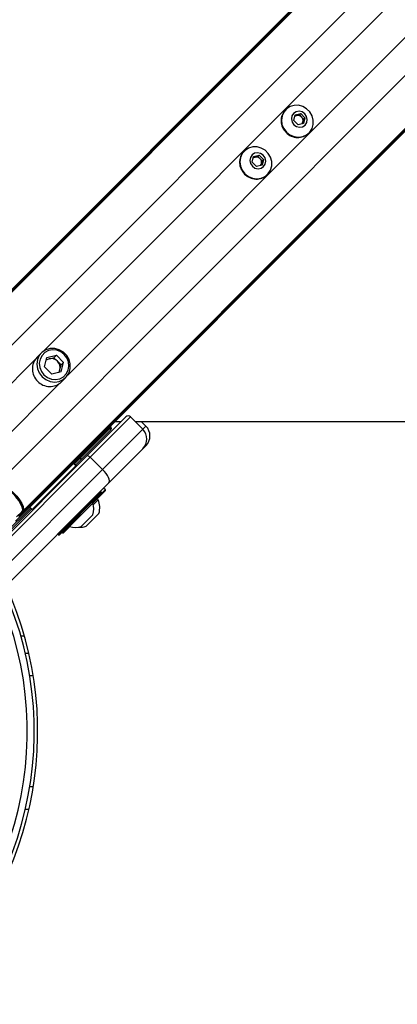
# Model space of a CAD drawing. Header units: millimetres. Extents: x 36407 to 443956, y 20230 to 409263.
# Tile 42 of 79: x 95515 to 100964, y 239024 to 253217. Entities that reach past the tile are written whole.
import ezdxf

# ---------------------------------------------------------------- set-up
doc = ezdxf.new("R2010")
doc.units = ezdxf.units.MM
doc.header["$LTSCALE"] = 50
doc.layers.add('COMPONENT_GEOMETRY', color=7, linetype='Continuous')
doc.styles.add('SLDTEXTSTYLE0', font='TXT', dxfattribs={"width": 0.75})
doc.dimstyles.new('SLDDIMSTYLE0', dxfattribs={"dimtxt": 2500, "dimasz": 165.1, "dimexe": 0, "dimexo": 0.0625, "dimgap": 625, "dimtad": 0, "dimtih": 1, "dimtoh": 1, "dimdec": 0, "dimrnd": 1e-09, "dimzin": 12, "dimdsep": 46, "dimtxsty": 'SLDTEXTSTYLE0', "dimsah": 1, "dimcen": 0.09, "dimadec": 0, "dimazin": 3, "dimtfac": 1, "dimtdec": 0, "dimtofl": 0, "dimtmove": 0, "dimatfit": 3, "dimfxl": 1, "dimfrac": 2, "dimtolj": 1, "dimtzin": 12, "dimarcsym": 0})
doc.dimstyles.new('SLDDIMSTYLE2', dxfattribs={"dimtxt": 2500, "dimasz": 165.1, "dimexe": 0, "dimexo": 0.0625, "dimgap": 625, "dimtad": 0, "dimtih": 1, "dimtoh": 1, "dimdec": 1, "dimrnd": 1e-09, "dimzin": 12, "dimdsep": 46, "dimtxsty": 'SLDTEXTSTYLE0', "dimsah": 1, "dimcen": 0.09, "dimadec": 0, "dimazin": 3, "dimtfac": 1, "dimtdec": 1, "dimtofl": 0, "dimtmove": 0, "dimatfit": 3, "dimfxl": 1, "dimfrac": 2, "dimtolj": 1, "dimtzin": 12, "dimarcsym": 0})

# ---------------------------------------------------------------- blocks, each defined once
blk = doc.blocks.new('_D_2')
at = {"layer": 'COMPONENT_GEOMETRY', "color": 7}
for p, q in [((240160, 319828), (240160, 200580)), ((68025, 220334), (68025, 200580)), ((149091, 204340), (148329, 204340)), ((148329, 204340), (148329, 200371)), ((159094, 204340), (159856, 204340)), ((159856, 204340), (159856, 200371)), ((68025, 200739), (147060, 200739)), ((240160, 200739), (161125, 200739)), ((148329, 200371), (149091, 200371)), ((159856, 200371), (159094, 200371))]:
    blk.add_line(p, q, dxfattribs=at)
for points in [[(68025, 200739), (68190, 200714), (68190, 200765)], [(240160, 200739), (239995, 200765), (239995, 200714)]]:
    blk.add_solid(points, dxfattribs=at)
at = {"layer": 'COMPONENT_GEOMETRY', "color": 7, "char_height": 2500, "attachment_point": 1, "style": 'SLDTEXTSTYLE0'}
for s, insert in [('11\'3.5"', (149091, 203594)), ('3443', (150398, 199853))]:
    blk.add_mtext(s, dxfattribs=dict(at, insert=insert))
blk = doc.blocks.new('_D_4')
at = {"layer": 'COMPONENT_GEOMETRY', "color": 7}
for p, q in [((240160, 319828), (240160, 211950)), ((90725, 238643), (90725, 211950)), ((160441, 215709), (159679, 215709)), ((159679, 215709), (159679, 211740)), ((170444, 215709), (171206, 215709)), ((171206, 215709), (171206, 211740)), ((90725, 212109), (158410, 212109)), ((240160, 212109), (172475, 212109)), ((159679, 211740), (160441, 211740)), ((171206, 211740), (170444, 211740))]:
    blk.add_line(p, q, dxfattribs=at)
for points in [[(90725, 212109), (90890, 212083), (90890, 212134)], [(240160, 212109), (239995, 212134), (239995, 212083)]]:
    blk.add_solid(points, dxfattribs=at)
at = {"layer": 'COMPONENT_GEOMETRY', "color": 7, "char_height": 2500, "attachment_point": 1, "style": 'SLDTEXTSTYLE0'}
for s, insert in [('9\'9.67"', (160441, 214963)), ('2988.7', (160363, 211223))]:
    blk.add_mtext(s, dxfattribs=dict(at, insert=insert))

msp = doc.modelspace()

# ---------------------------------------------------------------- linework, layer by layer
at = {"color": 8, "linetype": 'Continuous', "lineweight": 25}
for p, q in [((93904.97, 247794.95), (129929.16, 283819.15)), ((94299.21, 247425.62), (130361.28, 283487.7)), ((95193.71, 246531.12), (131255.73, 282593.14)), ((95563.04, 246136.88), (131617.18, 282191.02)), ((95859.53, 248439.6), (122286.99, 274867.05)), ((96207.69, 248091.44), (122635.14, 274518.89)), ((94501.59, 247081.65), (95737.12, 248317.19)), ((94849.75, 246733.49), (96085.28, 247969.03)), ((96824.23, 247332.48), (96811.59, 247346.44)), ((96832.93, 247341.18), (96824.23, 247332.48)), ((97291.67, 247313.87), (97336.27, 247358.47)), ((96394.42, 246902.68), (96305.36, 246813.61)), ((96394.42, 246902.68), (96381.79, 246916.64)), ((96073.68, 245791.82), (96692.39, 246410.54)), ((96565.11, 246254.97), (96749.28, 246439.14)), ((96749.28, 246439.14), (96751.14, 246441)), ((95669.78, 246178.03), (95305.06, 245813.31)), ((96132.42, 245822.28), (96229.24, 245919.1)), ((95710.95, 243756.63), (95660.3, 243756.63)), ((95710.95, 242156.63), (95660.3, 242156.63))]:
    msp.add_line(p, q, dxfattribs=at)
at = {"color": 7, "linetype": 'Continuous', "lineweight": 25}
for p, q in [((93831.48, 247746.67), (124053.35, 277968.54)), ((93757.93, 247686.89), (123658.91, 277587.87)), ((95514.76, 246063.39), (125756.2, 276304.83)), ((95454.98, 245989.83), (102453.54, 252988.39)), ((99353.91, 251921.7), (99349.38, 251917.16)), ((99469.63, 251762.78), (99488.93, 251843.31)), ((99485.33, 251828.28), (99510.56, 251834.32)), ((99488.93, 251843.31), (99569.46, 251862.61)), ((99510.56, 251834.32), (99550.82, 251843.97)), ((99550.82, 251843.97), (99569.46, 251862.61)), ((99550.82, 251843.97), (99581.44, 251813.35)), ((99569.46, 251862.61), (99630.7, 251801.37)), ((99581.44, 251813.35), (99612.06, 251782.73)), ((99612.06, 251782.73), (99602.41, 251742.47)), ((99630.7, 251801.37), (99611.4, 251720.84)), ((99612.06, 251782.73), (99630.7, 251801.37)), ((99530.87, 251701.54), (99469.63, 251762.78)), ((99611.4, 251720.84), (99530.87, 251701.54)), ((99602.41, 251742.47), (99596.37, 251717.23)), ((99685.25, 251581.28), (99689.79, 251585.82)), ((98754.95, 251322.73), (98750.41, 251318.19)), ((98870.67, 251163.81), (98889.96, 251244.34)), ((98886.36, 251229.31), (98911.59, 251235.36)), ((98889.96, 251244.34), (98970.49, 251263.64)), ((98911.59, 251235.36), (98951.86, 251245)), ((98951.86, 251245), (98970.49, 251263.64)), ((98951.86, 251245), (98982.48, 251214.39)), ((98970.49, 251263.64), (99031.73, 251202.4)), ((98982.48, 251214.39), (99013.1, 251183.77)), ((98931.9, 251102.57), (98870.67, 251163.81)), ((99012.44, 251121.87), (98931.9, 251102.57)), ((99003.45, 251143.5), (98997.4, 251118.27)), ((99013.1, 251183.77), (99003.45, 251143.5)), ((99031.73, 251202.4), (99012.44, 251121.87)), ((99013.1, 251183.77), (99031.73, 251202.4)), ((99086.28, 250982.32), (99090.82, 250986.86)), ((95827.88, 248413.35), (95763.38, 248348.84)), ((95908.05, 248347.51), (96044.53, 248380.21)), ((96008.69, 248344.37), (96044.53, 248380.21)), ((96148.3, 248276.44), (96044.53, 248380.21)), ((95875.35, 248211.04), (95908.05, 248347.51)), ((95901.12, 248318.6), (95940.45, 248328.02)), ((95940.45, 248328.02), (96008.69, 248344.37)), ((96060.58, 248292.49), (96008.69, 248344.37)), ((96112.47, 248240.6), (96060.58, 248292.49)), ((96096.12, 248172.36), (96112.47, 248240.6)), ((96112.47, 248240.6), (96148.3, 248276.44)), ((96115.61, 248139.96), (96148.3, 248276.44)), ((95875.35, 248211.04), (95979.13, 248107.26)), ((96115.61, 248139.96), (95979.13, 248107.26)), ((96086.69, 248133.03), (96096.12, 248172.36)), ((96116.93, 247995.29), (96181.44, 248059.79)), ((96485.86, 246932.33), (97044.18, 247490.64)), ((97114.89, 247490.64), (96533.31, 246909.07)), ((96890.74, 247425.59), (96979.08, 247425.55)), ((97114.89, 247490.64), (97291.67, 247313.87)), ((97269.33, 247425.41), (97336.27, 247358.47)), ((96394.34, 246869.09), (96824.14, 247298.89)), ((96824.23, 247332.48), (96394.42, 246902.68)), ((96710.09, 246732.29), (97291.67, 247313.87)), ((96832.93, 247341.18), (96820.32, 247355.18)), ((96824.14, 247298.89), (96832.03, 247306.77)), ((97291.67, 247031.02), (96803.14, 246542.5)), ((97336.27, 247075.63), (97291.67, 247031.02)), ((94986.51, 245432.97), (96485.86, 246932.33)), ((96533.31, 246909.07), (95033.96, 245409.71)), ((96292.03, 246819.81), (95660.02, 246187.8)), ((96295.59, 246823.37), (96292.03, 246819.81)), ((96292.03, 246819.81), (96324.74, 246787.11)), ((96328.3, 246790.67), (96295.59, 246823.37)), ((96322.11, 246796.86), (96394.34, 246869.09)), ((96533.31, 246909.07), (96710.09, 246732.29)), ((95210.73, 245232.93), (96710.09, 246732.29)), ((96324.74, 246787.11), (95692.72, 246155.1)), ((96240.26, 246686.72), (96232.3, 246694.68)), ((96240.26, 246686.72), (96232.3, 246694.68)), ((96324.74, 246787.11), (96328.3, 246790.67)), ((96325.64, 246793.32), (96327.36, 246795.04)), ((96803.14, 246542.5), (95303.79, 245043.14)), ((96195.65, 246642.12), (96187.7, 246650.07)), ((96195.65, 246642.12), (96187.7, 246650.07)), ((96692.39, 246396.4), (96087.82, 245791.82)), ((96749.33, 246425.04), (96571.83, 246247.55)), ((96692.39, 246410.54), (96681.79, 246421.14)), ((96751.14, 246441), (96726.39, 246465.75)), ((96751.14, 246426.86), (96749.33, 246425.04)), ((95834.14, 246296.52), (95842.1, 246288.56)), ((95834.14, 246296.52), (95842.1, 246288.56)), ((96571.48, 246248.61), (96235.6, 245912.73)), ((96571.48, 246248.61), (96558.04, 246262.05)), ((96647.91, 246296.75), (96577.74, 246226.59)), ((96647.91, 246296.75), (96634.47, 246310.19)), ((95339.46, 245814.21), (95686.53, 246161.28)), ((95470.49, 246049.32), (95552.51, 246126.91)), ((95504.22, 246053.42), (95552.51, 246126.91)), ((95506.19, 246055.77), (95554.48, 246129.26)), ((95563.04, 246136.88), (95514.76, 246063.39)), ((95660.02, 246187.8), (95692.72, 246155.1)), ((96658.34, 246100.71), (96472.72, 245915.09)), ((96571.3, 246080.85), (96403.36, 245912.91)), ((96125.35, 245829.36), (96132.42, 245822.28)), ((96236.67, 245912.38), (96146.57, 245822.28)), ((96222.17, 245926.17), (96235.6, 245912.73)), ((96063.07, 245802.43), (96073.68, 245791.82)), ((95584.25, 244330.48), (95532.27, 244330.48)), ((95647.82, 244081.63), (95596.51, 244081.63)), ((95647.82, 241831.63), (95596.51, 241831.63))]:
    msp.add_line(p, q, dxfattribs=at)
at = {"color": 7, "linetype": 'Continuous', "lineweight": 25, "flags": 128}
for points in [[(99363.79, 251595.7), (99414.96, 251556.25), (99474.06, 251531.45), (99536.7, 251523.14), (99598.24, 251531.93), (99654.12, 251557.18), (99700.19, 251597), (99733.03, 251648.45), (99750.2, 251707.71), (99750.45, 251770.39), (99733.73, 251831.83), (99701.31, 251887.48), (99655.57, 251933.22), (99599.92, 251965.64), (99538.48, 251982.35), (99475.8, 251982.11), (99416.54, 251964.93), (99365.09, 251932.09), (99325.27, 251886.03), (99300.03, 251830.15), (99291.23, 251768.61), (99299.54, 251705.97), (99324.34, 251646.87), (99363.79, 251595.7)], [(99471.13, 251703.04), (99509.28, 251676.93), (99553.66, 251666.82), (99597.5, 251674.25), (99634.13, 251698.11), (99657.99, 251734.74), (99665.42, 251778.58), (99655.31, 251822.96), (99629.2, 251861.1), (99591.05, 251887.22), (99546.67, 251897.33), (99502.83, 251889.89), (99466.2, 251866.04), (99442.34, 251829.41), (99434.91, 251785.57), (99445.02, 251741.19), (99471.13, 251703.04)], [(98764.83, 250996.73), (98816, 250957.29), (98875.09, 250932.49), (98937.74, 250924.17), (98999.28, 250932.97), (99055.15, 250958.21), (99101.22, 250998.03), (99134.06, 251049.48), (99151.24, 251108.74), (99151.48, 251171.42), (99134.77, 251232.86), (99102.34, 251288.52), (99056.61, 251334.25), (99000.95, 251366.68), (98939.51, 251383.39), (98876.84, 251383.15), (98817.58, 251365.97), (98766.13, 251333.13), (98726.3, 251287.06), (98701.06, 251231.19), (98692.27, 251169.64), (98700.58, 251107), (98725.38, 251047.9), (98764.83, 250996.73)], [(98872.17, 251104.08), (98910.32, 251077.96), (98954.69, 251067.85), (98998.53, 251075.29), (99035.17, 251099.14), (99059.02, 251135.77), (99066.46, 251179.62), (99056.35, 251223.99), (99030.23, 251262.14), (98992.08, 251288.26), (98947.71, 251298.37), (98903.87, 251290.93), (98867.23, 251267.08), (98843.38, 251230.44), (98835.94, 251186.6), (98846.05, 251142.23), (98872.17, 251104.08)], [(95838.28, 248070.19), (95892.14, 248028.67), (95954.35, 248002.56), (96020.29, 247993.81), (96085.07, 248003.07), (96143.89, 248029.64), (96192.38, 248071.56), (96226.95, 248125.72), (96245.03, 248188.1), (96245.29, 248254.07), (96227.69, 248318.75), (96193.56, 248377.33), (96145.42, 248425.47), (96086.84, 248459.6), (96022.16, 248477.19), (95956.19, 248476.94), (95893.81, 248458.86), (95839.65, 248424.29), (95797.73, 248375.8), (95771.16, 248316.98), (95761.9, 248252.2), (95770.65, 248186.26), (95796.76, 248124.05), (95838.28, 248070.19)], [(95865.41, 248097.32), (95915.17, 248059.43), (95972.76, 248036.46), (96033.51, 248030.29), (96092.51, 248041.41), (96144.97, 248068.92), (96186.65, 248110.59), (96214.16, 248163.05), (96225.28, 248222.05), (96219.1, 248282.8), (96196.14, 248340.39), (96158.24, 248390.15), (96108.48, 248428.05), (96050.9, 248451.01), (95990.14, 248457.19), (95931.15, 248446.07), (95878.69, 248418.55), (95837.01, 248376.88), (95809.5, 248324.42), (95798.38, 248265.42), (95804.55, 248204.67), (95827.52, 248147.08), (95865.41, 248097.32)], [(97180.08, 247425.45), (98401.72, 247424.89), (100543.34, 247423.91), (102684.97, 247422.92), (104826.6, 247421.92), (106968.22, 247420.92), (109109.85, 247419.92), (111251.48, 247418.91), (113393.1, 247417.89), (115534.73, 247416.87), (117676.36, 247415.84)], [(96485.86, 246932.33), (96488.9, 246934.01), (96493.18, 246934.27), (96498.54, 246933.09), (96504.77, 246930.52), (96511.63, 246926.67), (96518.86, 246921.68), (96526.18, 246915.73), (96533.31, 246909.07)], [(96803.14, 246542.5), (96809.86, 246554.65), (96810.89, 246571.77), (96806.18, 246593.2), (96795.92, 246618.12), (96780.51, 246645.57), (96760.53, 246674.49), (96736.75, 246703.77), (96710.09, 246732.29)], [(95193.71, 246531.12), (95228.02, 246527.77), (95271.18, 246511.34), (95320.4, 246482.91), (95372.47, 246444.32), (95424.03, 246398.07), (95471.73, 246347.16), (95512.46, 246294.89), (95543.6, 246244.67), (95563.11, 246199.73), (95569.74, 246163.01), (95563.04, 246136.88)], [(95552.51, 246126.91), (95559.19, 246153), (95552.57, 246189.67), (95533.09, 246234.54), (95502, 246284.7), (95461.32, 246336.88), (95413.7, 246387.72), (95362.22, 246433.9), (95310.22, 246472.44), (95261.07, 246500.83), (95217.97, 246517.23), (95183.72, 246520.57)], [(95203.27, 246519.65), (95239.4, 246515.48), (95285.33, 246496.47), (95337.47, 246464.12), (95391.73, 246420.96), (95443.86, 246370.38), (95489.75, 246316.33), (95525.83, 246263.07), (95549.25, 246214.76), (95557.81, 246180.44)], [(95552.51, 246126.91), (95554.33, 246129.05), (95554.48, 246129.26)]]:
    msp.add_lwpolyline(points, dxfattribs=at)
at = {"color": 7, "linetype": 'Continuous', "lineweight": 25}
for centre, radius, start, end in [((99517.18, 251759.09), 230.53, 136.712465, 226.758389), ((99526.16, 251768.53), 67.62, 103.342219, 129.008969), ((99527.18, 251760.23), 75.93, 44.390543, 102.647792), ((99528.33, 251759.09), 75.93, 347.352208, 45.609457), ((99536.62, 251758.07), 67.62, 320.991031, 346.657781), ((99527.19, 251749.09), 230.53, 223.241611, 313.287535), ((98918.21, 251160.13), 230.53, 136.712328, 226.758716), ((98927.2, 251169.56), 67.62, 103.342349, 129.007921), ((98928.22, 251161.27), 75.93, 44.38985, 102.648485), ((98929.36, 251160.13), 75.93, 347.351515, 45.61015), ((98937.65, 251159.11), 67.62, 320.992079, 346.657651), ((98928.22, 251150.12), 230.53, 223.241284, 313.287672), ((95940.01, 248182.45), 242.66, 136.71235, 226.758591), ((95967.06, 248216.15), 115, 103.377783, 126.446229), ((95968.63, 248202.47), 128.67, 44.390078, 102.648821), ((95970.56, 248200.54), 128.67, 347.351179, 45.609922), ((95984.24, 248198.97), 115, 323.553771, 346.622217), ((90724.72, 242956.63), 5050, 90, 24.573232), ((90724.72, 242956.63), 5000, 65.640303, 24.359697), ((95950.54, 248171.92), 242.66, 223.241409, 313.28765), ((90724.72, 242956.63), 4900, 66.081397, 23.918603), ((97079.53, 247455.29), 50, 45, 135), ((96806.53, 247315.73), 24.37, 316.299115, 43.422725), ((96814.35, 247324.45), 25, 315, 42), ((97150.25, 247172.45), 200, 315, 45), ((97194.85, 247217.05), 200, 315, 45), ((96309.68, 246812.72), 25, 315, 351.869898), ((96376.72, 246885.92), 24.37, 316.300937, 43.4218), ((96685.32, 246403.47), 10, 315, 45), ((96744.07, 246433.93), 10, 315, 45), ((95695.37, 246293.86), 50, 315, 340.841933), ((96319.22, 246165), 265.76, 341.540871, 18.33838), ((96388.76, 246184.67), 282.35, 342.700866, 23.389787), ((96139.5, 245829.36), 10, 225, 315), ((96319.22, 246165), 265.76, 251.66162, 288.459129), ((96388.76, 246184.67), 282.35, 265.259514, 287.299134), ((96080.75, 245798.89), 10, 225, 315)]:
    msp.add_arc(centre, radius, start, end, dxfattribs=at)
for points, knots in [([(96207.17, 246742.02), (96209.51, 246742.7), (96216.17, 246744.62), (96221.23, 246749.27), (96224.5, 246752.28)], [0, 0, 0, 0, 0.35230737, 1, 1, 1, 1]), ([(96221.62, 246750.61), (96218.56, 246747.82), (96214.44, 246744.07), (96209.05, 246742.84), (96207.67, 246742.52)], [0, 0, 0, 0, 0.743388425, 1, 1, 1, 1])]:
    msp.add_open_spline(points, degree=3, knots=knots, dxfattribs=at)

# ---------------------------------------------------------------- dimensions: what is measured, and where the dimension line sits
at = {"layer": 'COMPONENT_GEOMETRY', "color": 7}
for base, p2, dimstyle, picture, middle in [((68024.72, 200739.15), (68024.72, 220397.34), 'SLDDIMSTYLE0', '_D_2', (154092.6, 200739.15)), ((90724.72, 212108.51), (90724.72, 238706.63), 'SLDDIMSTYLE2', '_D_4', (165442.6, 212108.51))]:
    dim = msp.add_linear_dim(base=base, p1=(240160.49, 319891.58), p2=p2, dimstyle=dimstyle, dxfattribs=at)
    dim.commit()
    dim.dimension.update_dxf_attribs({"geometry": picture, "text_midpoint": middle, "dimtype": 160})

doc.saveas('drawing.dxf')
